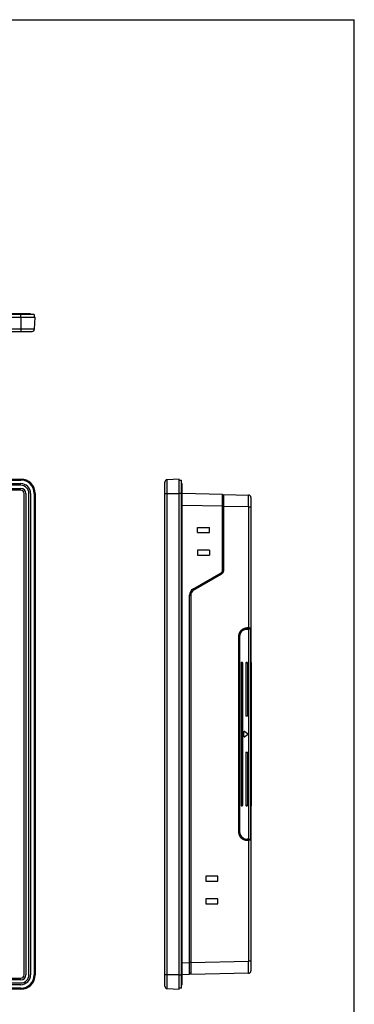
# Model space of a CAD drawing. Extents: x 2340 to 3231, y -1513 to -883.
# Tile 5 of 5: x 3091 to 3231, y -1294 to -883. Entities that reach past the tile are written whole.
import ezdxf

# ---------------------------------------------------------------- set-up
doc = ezdxf.new("R2010")
doc.units = 0
doc.header["$LTSCALE"] = 0.25
doc.layers.get('0').update_dxf_attribs({"color": 2, "linetype": 'CONTINUOUS'})
doc.layers.add('实线', color=18, linetype='CONTINUOUS')

msp = doc.modelspace()

# ---------------------------------------------------------------- linework, layer by layer
at = {"color": 7, "linetype": 'CONTINUOUS'}
for p in [(2339.56, -883.4), (3230.56, -1513.4)]:
    msp.add_line(p, (3230.56, -883.4), dxfattribs=at)
at = {"layer": '实线'}
for p, q in [((3096.77, -1006.53), (2824.57, -1006.53)), ((3095.27, -1006.23), (2826.07, -1006.23)), ((3091.17, -1007.53), (3091.17, -1006.23)), ((3095.27, -1006.23), (3095.27, -1006.53)), ((3096.77, -1006.53), (3096.77, -1007.53)), ((2824.17, -1007.53), (3097.17, -1007.53)), ((3091.17, -1007.53), (3091.17, -1013.53)), ((3096.91, -1012.58), (3097.17, -1007.53)), ((3096.91, -1012.58), (2824.44, -1012.58)), ((2825.43, -1013.53), (3095.91, -1013.53)), ((2830.17, -1075.19), (3091.17, -1075.19)), ((2830.17, -1075.59), (3091.17, -1075.59)), ((3151.37, -1286.92), (3151.37, -1076.45)), ((3157.37, -1075.19), (3152.31, -1075.45)), ((3152.31, -1287.92), (3152.31, -1075.45)), ((3157.37, -1288.19), (3157.37, -1075.19)), ((3157.37, -1075.59), (3158.37, -1075.59)), ((3158.37, -1287.79), (3158.37, -1075.59)), ((2830.17, -1077.09), (3091.17, -1077.09)), ((3091.17, -1077.79), (2830.17, -1077.79)), ((2830.17, -1079.09), (3091.17, -1079.09)), ((3091.17, -1079.79), (2830.17, -1079.79)), ((3158.37, -1077.09), (3158.67, -1077.09)), ((3158.67, -1286.29), (3158.67, -1077.09)), ((3092.57, -1282.19), (3092.57, -1081.19)), ((3093.27, -1081.19), (3093.27, -1282.19)), ((3094.57, -1282.19), (3094.57, -1081.19)), ((3095.27, -1081.19), (3095.27, -1282.19)), ((3096.77, -1081.19), (3096.77, -1282.19)), ((3097.17, -1081.19), (3097.17, -1282.19)), ((3151.37, -1081.19), (3157.37, -1081.19)), ((3158.67, -1081.19), (3157.37, -1081.19)), ((3175.47, -1081.57), (3158.67, -1081.21)), ((3175.47, -1113.42), (3175.47, -1081.57)), ((3175.97, -1082.39), (3175.47, -1082.39)), ((3175.97, -1113.42), (3175.97, -1081.63)), ((3175.97, -1081.63), (3186.39, -1081.85)), ((3187.37, -1082.85), (3187.37, -1151.69)), ((3175.47, -1086.57), (3158.67, -1086.22)), ((3175.47, -1086.58), (3175.97, -1086.58)), ((3186.39, -1086.84), (3175.97, -1086.63)), ((3186.39, -1086.84), (3186.39, -1137.37)), ((3186.39, -1086.84), (3187.37, -1086.84)), ((3165.07, -1097.44), (3165.07, -1095.44)), ((3165.07, -1095.44), (3170.07, -1095.44)), ((3165.07, -1097.44), (3170.07, -1097.44)), ((3170.07, -1097.44), (3170.07, -1095.44)), ((3165.07, -1104.94), (3165.07, -1106.94)), ((3170.07, -1104.94), (3165.07, -1104.94)), ((3170.07, -1104.94), (3170.07, -1106.94)), ((3165.07, -1106.94), (3170.07, -1106.94)), ((3175.97, -1113.42), (3175.47, -1113.42)), ((3163.12, -1121.18), (3174.92, -1114.37)), ((3163.37, -1121.61), (3175.17, -1114.8)), ((3174.55, -1115.16), (3173.53, -1115.17)), ((3162.21, -1122), (3162.93, -1121.98)), ((3161.67, -1282.1), (3161.67, -1123.69)), ((3161.67, -1123.69), (3162.17, -1123.69)), ((3162.17, -1123.69), (3162.17, -1282.04)), ((3184.95, -1137.81), (3184.52, -1137.81)), ((3185.11, -1137.81), (3184.97, -1137.81)), ((3185.66, -1137.58), (3187.17, -1137.55)), ((3186.39, -1137.37), (3185.69, -1137.37)), ((3186.19, -1137.75), (3185.72, -1137.75)), ((3185.72, -1137.85), (3186.19, -1137.85)), ((3186.19, -1137.73), (3186.19, -1137.82)), ((3187.17, -1137.75), (3186.19, -1137.73)), ((3186.19, -1137.83), (3186.19, -1137.85)), ((3186.19, -1137.83), (3186.29, -1137.83)), ((3186.29, -1137.83), (3186.29, -1225.55)), ((3187.27, -1137.85), (3186.29, -1137.83)), ((3186.39, -1137.36), (3187.37, -1137.35)), ((3187.17, -1137.55), (3187.17, -1137.76)), ((3187.27, -1225.52), (3187.27, -1137.85)), ((3182.17, -1140.93), (3182.17, -1222.45)), ((3182.17, -1140.93), (3182.37, -1140.93)), ((3182.37, -1222.45), (3182.37, -1140.93)), ((3182.52, -1140.95), (3182.52, -1222.43)), ((3182.52, -1140.95), (3182.62, -1140.95)), ((3182.62, -1222.43), (3182.62, -1140.95)), ((3187.27, -1143.69), (3187.37, -1143.69)), ((3183.27, -1151.89), (3183.27, -1211.49)), ((3183.27, -1151.89), (3183.87, -1151.89)), ((3183.47, -1151.69), (3183.67, -1151.69)), ((3183.87, -1151.89), (3183.87, -1211.49)), ((3185.27, -1151.89), (3185.27, -1174.19)), ((3185.27, -1151.89), (3185.87, -1151.89)), ((3185.47, -1151.69), (3185.67, -1151.69)), ((3185.87, -1151.89), (3185.87, -1174.19)), ((3187.27, -1151.69), (3187.37, -1151.69)), ((3187.27, -1151.89), (3187.57, -1151.89)), ((3187.57, -1211.49), (3187.57, -1151.89)), ((3185.87, -1174.19), (3185.27, -1174.19)), ((3184.37, -1182.54), (3184.37, -1180.83)), ((3184.86, -1180.6), (3185.88, -1181.46)), ((3185.88, -1181.92), (3184.86, -1182.77)), ((3185.27, -1189.19), (3185.87, -1189.19)), ((3185.27, -1189.19), (3185.27, -1211.49)), ((3185.87, -1189.19), (3185.87, -1211.49)), ((3183.87, -1211.49), (3183.27, -1211.49)), ((3183.67, -1211.69), (3183.47, -1211.69)), ((3185.87, -1211.49), (3185.27, -1211.49)), ((3185.67, -1211.69), (3185.47, -1211.69)), ((3187.57, -1211.49), (3187.27, -1211.49)), ((3187.37, -1211.69), (3187.27, -1211.69)), ((3187.37, -1211.69), (3187.37, -1280.53)), ((3187.37, -1219.69), (3187.27, -1219.69)), ((3182.37, -1222.45), (3182.17, -1222.45)), ((3182.62, -1222.43), (3182.52, -1222.43)), ((3184.96, -1225.57), (3184.52, -1225.56)), ((3184.97, -1225.57), (3185.11, -1225.57)), ((3187.17, -1225.82), (3185.66, -1225.8)), ((3185.69, -1226), (3186.39, -1226)), ((3186.19, -1225.53), (3185.72, -1225.53)), ((3186.19, -1225.63), (3185.72, -1225.63)), ((3186.19, -1225.55), (3186.19, -1225.53)), ((3186.19, -1225.54), (3186.19, -1225.65)), ((3186.29, -1225.55), (3186.19, -1225.55)), ((3186.19, -1225.65), (3187.17, -1225.62)), ((3186.29, -1225.54), (3187.27, -1225.52)), ((3186.39, -1226), (3186.39, -1276.53)), ((3187.37, -1226.02), (3186.39, -1226.01)), ((3187.17, -1225.61), (3187.17, -1225.82)), ((3173.57, -1241.02), (3168.57, -1241.02)), ((3168.57, -1241.02), (3168.57, -1243.02)), ((3173.57, -1243.02), (3173.57, -1241.02)), ((3168.57, -1243.02), (3173.57, -1243.02)), ((3173.57, -1250.52), (3168.57, -1250.52)), ((3168.57, -1250.52), (3168.57, -1252.52)), ((3168.57, -1252.52), (3173.57, -1252.52)), ((3173.57, -1252.52), (3173.57, -1250.52)), ((3158.67, -1277.16), (3161.67, -1277.1)), ((3162.17, -1277.08), (3161.67, -1277.08)), ((3162.17, -1277.04), (3186.39, -1276.53)), ((3187.37, -1276.53), (3186.39, -1276.53)), ((3157.37, -1282.19), (3151.37, -1282.19)), ((3157.37, -1282.19), (3158.67, -1282.19)), ((3161.67, -1282.1), (3158.67, -1282.16)), ((3161.67, -1281.28), (3162.17, -1281.28)), ((3186.39, -1281.53), (3162.17, -1282.04)), ((2830.17, -1283.59), (3091.17, -1283.59)), ((3091.17, -1284.29), (2830.17, -1284.29)), ((2830.17, -1285.59), (3091.17, -1285.59)), ((3091.17, -1286.29), (2830.17, -1286.29)), ((3158.67, -1286.29), (3158.37, -1286.29)), ((3091.17, -1287.79), (2830.17, -1287.79)), ((3091.17, -1288.19), (2830.17, -1288.19)), ((3152.31, -1287.92), (3157.37, -1288.19)), ((3158.37, -1287.79), (3157.37, -1287.79))]:
    msp.add_line(p, q, dxfattribs=at)
for centre, radius, start, end in [((3095.91, -1012.53), 1, 270, 357), ((3091.17, -1081.19), 6, 0, 90), ((3091.17, -1081.19), 5.6, 0, 90), ((3152.37, -1076.45), 1, 93, 180), ((3091.17, -1081.19), 4.1, 0, 90), ((3091.17, -1081.19), 3.4, 0, 90), ((3091.17, -1081.19), 2.1, 0, 90), ((3091.17, -1081.19), 1.4, 0, 90), ((3186.37, -1082.85), 1, 0, 88.8), ((3174.37, -1113.42), 1.1, 300, 0.0001), ((3174.37, -1113.42), 1.6, 300, 0), ((3164.57, -1123.69), 2.9, 120, 180), ((3164.57, -1123.69), 2.4, 120, 180), ((3185.72, -1140.93), 3.35, 90.9996, 179.9996), ((3185.72, -1140.94), 3.35, 122.5866, 179.7461), ((3185.72, -1140.95), 3.2, 90, 180), ((3185.72, -1140.95), 3.1, 122.6226, 179.9991), ((3184.99, -1139.81), 2, 90.4998, 122.5869), ((3185.8, -1141.38), 4, 91.5061, 92.4707), ((3187.17, -1137.35), 0.2, 271, 0), ((3187.17, -1137.85), 0.1, 0, 88.5), ((3183.47, -1151.89), 0.2, 90.0093, 180.0033), ((3183.67, -1151.89), 0.2, 0, 90), ((3185.47, -1151.89), 0.2, 90.0093, 180.0033), ((3185.67, -1151.89), 0.2, 0, 90), ((3187.37, -1151.89), 0.2, 0, 89.9998), ((3184.67, -1180.83), 0.3, 49.9979, 180), ((3184.67, -1182.54), 0.3, 180, 310.0022), ((3185.69, -1181.69), 0.3, 310, 50), ((3183.47, -1211.49), 0.2, 179.9967, 269.9904), ((3183.67, -1211.49), 0.2, 270, 359.9997), ((3185.47, -1211.49), 0.2, 179.9967, 269.9896), ((3185.67, -1211.49), 0.2, 269.9999, 359.9998), ((3187.37, -1211.49), 0.2, 270.0002, 0), ((3185.72, -1222.43), 3.35, 180.2539, 237.4149), ((3185.72, -1222.45), 3.35, 180.0004, 269.0004), ((3185.72, -1222.43), 3.2, 180, 270), ((3185.72, -1222.43), 3.1, 180.0015, 237.3531), ((3185.72, -1222.43), 3.1, 237.3493, 270.0022), ((3184.99, -1223.57), 2, 237.4158, 269.4961), ((3185.79, -1222.03), 3.97, 267.5693, 268.5041), ((3187.17, -1225.52), 0.1, 271.5, 0), ((3187.17, -1226.02), 0.2, 0, 89), ((3091.17, -1282.19), 6, 270, 0), ((3091.17, -1282.19), 5.6, 270, 0), ((3091.17, -1282.19), 4.1, 270, 0), ((3091.17, -1282.19), 3.4, 270, 0), ((3091.17, -1282.19), 2.1, 270, 0), ((3091.17, -1282.19), 1.4, 270, 0), ((3186.37, -1280.53), 1, 271.2, 0), ((3152.37, -1286.92), 1, 180, 267)]:
    msp.add_arc(centre, radius, start, end, dxfattribs=at)
for points, knots in [([(3186.39, -1086.84), (3186.39, -1086.52), (3186.39, -1085.88), (3186.39, -1084.96), (3186.4, -1084.1), (3186.4, -1083.36), (3186.4, -1082.81), (3186.39, -1082.45), (3186.39, -1082.24), (3186.39, -1082.08), (3186.39, -1081.97), (3186.39, -1081.91), (3186.39, -1081.87), (3186.39, -1081.86), (3186.39, -1081.85), (3186.39, -1081.85)], [0, 0, 0, 0, 0.195217, 0.38258, 0.555427, 0.707078, 0.83093, 0.881097, 0.922931, 0.956092, 0.980227, 0.988798, 0.994978, 0.998724, 1, 1, 1, 1]), ([(3185.62, -1137.37), (3185.17, -1137.39), (3184.26, -1137.59), (3183.11, -1138.39), (3182.35, -1139.56), (3182.17, -1140.47), (3182.17, -1140.93)], [0, 0, 0, 0, 0.250047, 0.500026, 0.749996, 1, 1, 1, 1]), ([(3184.05, -1138.34), (3184.29, -1138.18), (3184.84, -1137.93), (3185.43, -1137.85), (3185.72, -1137.85)], [0, 0, 0, 0, 0.499986, 1, 1, 1, 1]), ([(3185.66, -1137.58), (3185.66, -1137.58), (3185.65, -1137.55), (3185.66, -1137.52), (3185.66, -1137.45), (3185.66, -1137.4), (3185.66, -1137.38)], [0, 0, 0, 0, 0.076541, 0.292849, 0.617831, 1, 1, 1, 1]), ([(3185.72, -1137.85), (3185.72, -1137.84), (3185.72, -1137.81), (3185.72, -1137.78), (3185.72, -1137.76), (3185.72, -1137.76), (3185.72, -1137.75), (3185.72, -1137.75)], [0, 0, 0, 0, 0.367886, 0.706735, 0.836276, 0.929407, 1, 1, 1, 1]), ([(3186.29, -1137.73), (3186.29, -1137.73), (3186.29, -1137.73), (3186.29, -1137.74), (3186.29, -1137.75), (3186.29, -1137.77), (3186.29, -1137.79), (3186.29, -1137.82), (3186.29, -1137.83)], [0, 0, 0, 0, 0.019791, 0.076675, 0.168799, 0.292951, 0.617877, 1, 1, 1, 1]), ([(3186.39, -1137.36), (3186.39, -1137.39), (3186.39, -1137.44), (3186.39, -1137.5), (3186.38, -1137.53), (3186.39, -1137.56), (3186.39, -1137.56)], [0, 0, 0, 0, 0.381851, 0.706586, 0.923179, 1, 1, 1, 1]), ([(3182.17, -1222.45), (3182.17, -1222.9), (3182.35, -1223.82), (3183.11, -1224.99), (3184.26, -1225.78), (3185.17, -1225.98), (3185.62, -1226)], [0, 0, 0, 0, 0.250006, 0.499978, 0.749956, 1, 1, 1, 1]), ([(3185.66, -1226), (3185.66, -1225.97), (3185.66, -1225.93), (3185.66, -1225.86), (3185.65, -1225.83), (3185.66, -1225.8), (3185.66, -1225.8)], [0, 0, 0, 0, 0.381851, 0.706586, 0.923179, 1, 1, 1, 1]), ([(3185.72, -1225.63), (3185.72, -1225.63), (3185.72, -1225.62), (3185.72, -1225.61), (3185.72, -1225.59), (3185.72, -1225.56), (3185.72, -1225.54), (3185.72, -1225.53)], [0, 0, 0, 0, 0.070593, 0.163724, 0.293265, 0.632114, 1, 1, 1, 1]), ([(3186.29, -1225.54), (3186.29, -1225.56), (3186.29, -1225.58), (3186.29, -1225.61), (3186.29, -1225.63), (3186.29, -1225.64), (3186.29, -1225.64), (3186.29, -1225.64), (3186.29, -1225.64)], [0, 0, 0, 0, 0.381822, 0.706511, 0.830817, 0.92306, 0.980118, 1, 1, 1, 1]), ([(3186.39, -1225.81), (3186.39, -1225.81), (3186.38, -1225.84), (3186.39, -1225.87), (3186.39, -1225.94), (3186.39, -1225.98), (3186.39, -1226.01)], [0, 0, 0, 0, 0.076541, 0.292849, 0.617831, 1, 1, 1, 1]), ([(3186.39, -1281.53), (3186.39, -1281.53), (3186.39, -1281.52), (3186.39, -1281.5), (3186.39, -1281.47), (3186.39, -1281.41), (3186.39, -1281.29), (3186.39, -1281.13), (3186.39, -1280.92), (3186.4, -1280.56), (3186.4, -1280.02), (3186.4, -1279.27), (3186.39, -1278.42), (3186.39, -1277.49), (3186.39, -1276.86), (3186.39, -1276.53)], [0, 0, 0, 0, 0.001276, 0.005022, 0.011202, 0.019773, 0.043908, 0.077069, 0.118903, 0.16907, 0.292922, 0.444573, 0.61742, 0.804783, 1, 1, 1, 1])]:
    msp.add_open_spline(points, degree=3, knots=knots, dxfattribs=at)

doc.saveas('drawing.dxf')
